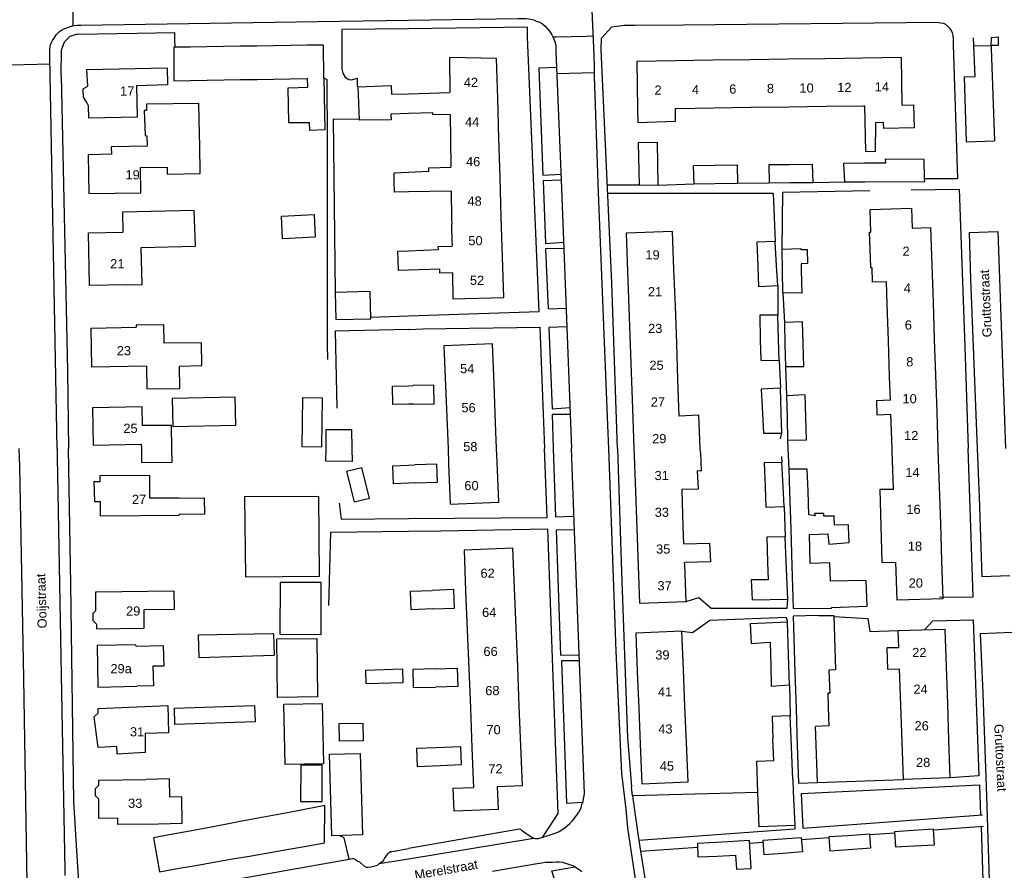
# Model space of a CAD drawing. Extents: x 158343 to 162498, y 431347 to 434500.
# Tile 50 of 220: x 158936 to 159097, y 433931 to 434070. Entities that reach past the tile are written whole.
import ezdxf

# ---------------------------------------------------------------- set-up
doc = ezdxf.new("R2010")
doc.units = 0
doc.header["$LTSCALE"] = 10
doc.header["$MEASUREMENT"] = 0
for name, color, linetype in [('44_plafonds', 8, 'CONTINUOUS'), ('47_binneninrichting', 8, 'CONTINUOUS'), ('HUISNUM', 7, 'CONTINUOUS'), ('STRNM', 7, 'CONTINUOUS')]:
    doc.layers.add(name, color=color, linetype=linetype)
doc.styles.add('Style-STANDARD', font='arial.ttf')

msp = doc.modelspace()

# ---------------------------------------------------------------- linework, layer by layer
at = {"layer": '44_plafonds', "flags": 128}
for points in [[(158964.33, 434065.7), (158961.61, 434065.66), (158961.64, 434060.17), (158964.36, 434060.22)], [(158967.05, 434065.74), (158964.33, 434065.7)], [(158969.77, 434065.78), (158967.05, 434065.74)], [(158972.49, 434065.82), (158969.77, 434065.78)], [(158975.21, 434065.86), (158972.49, 434065.82)], [(158977.93, 434065.9), (158975.21, 434065.86)], [(158980.65, 434065.94), (158977.93, 434065.9)], [(158983.37, 434065.98), (158980.65, 434065.94)], [(158986.16, 434060.77), (158986.13, 434066.02), (158983.37, 434065.98)], [(159014.61, 434057.27), (159014.41, 434063.84), (159006.73, 434063.99), (159006.8, 434058.28)], [(159043.7, 434063.44), (159037.37, 434063.35), (159037.49, 434055.57)], [(159049.83, 434063.53), (159043.7, 434063.44)], [(159055.96, 434063.62), (159049.83, 434063.53)], [(159062.1, 434063.7), (159055.96, 434063.62)], [(159068.23, 434063.79), (159062.1, 434063.7)], [(159074.36, 434063.88), (159068.23, 434063.79)], [(159080.8, 434056.19), (159080.68, 434063.97), (159074.36, 434063.88)], [(158955.52, 434059.37), (158955.64, 434054.23), (158947.71, 434054.04), (158947.67, 434056.05), (158947.38, 434056.64), (158946.87, 434057.49), (158946.8, 434058.83), (158947.55, 434059.27), (158947.39, 434062), (158960.52, 434062.31), (158960.59, 434059.49), (158955.52, 434059.37)], [(158964.36, 434060.22), (158967.08, 434060.26)], [(158967.08, 434060.26), (158969.8, 434060.31)], [(158969.8, 434060.31), (158972.52, 434060.36)], [(158972.52, 434060.36), (158975.24, 434060.4)], [(158975.24, 434060.4), (158977.96, 434060.45)], [(158977.96, 434060.45), (158980.68, 434060.5)], [(158986.16, 434060.59), (158986.31, 434052.12), (158983.87, 434052.02), (158983.82, 434053.3), (158980.46, 434053.27), (158980.32, 434059.02), (158983.54, 434059.11), (158983.48, 434060.54)], [(158980.68, 434060.5), (158983.4, 434060.54)], [(158983.4, 434060.54), (158983.48, 434060.54)], [(158986.16, 434060.59), (158986.16, 434060.77)], [(158991.91, 434056.57), (158991.81, 434059.21), (158997.2, 434059.39), (158997.24, 434057.96), (159000, 434058.05)], [(159000, 434058.05), (159006.8, 434058.28)], [(159014.81, 434050.8), (159014.61, 434057.27)], [(158965.83, 434051.38), (158965.73, 434056.46), (158957.17, 434056.37), (158957.19, 434055.33), (158956.79, 434055.32), (158956.93, 434051.2), (158957.24, 434051.17)], [(159000, 434054.8), (158997.12, 434054.69), (158997.16, 434053.77), (158992.02, 434053.74), (158991.91, 434056.57)], [(159037.49, 434055.57), (159037.54, 434053.37), (159043.72, 434053.54), (159043.67, 434055.66)], [(159043.67, 434055.66), (159043.82, 434055.66)], [(159043.82, 434055.66), (159049.95, 434055.74)], [(159049.95, 434055.74), (159056.08, 434055.83)], [(159056.08, 434055.83), (159062.21, 434055.92)], [(159062.21, 434055.92), (159068.34, 434056.01)], [(159068.34, 434056.01), (159074.47, 434056.1)], [(159074.47, 434056.1), (159074.65, 434056.1)], [(159080.8, 434056.19), (159082.64, 434056.24), (159082.72, 434052.47), (159077.76, 434052.38), (159077.71, 434053.33), (159076.41, 434053.29), (159076.36, 434048.53), (159074.83, 434048.6), (159074.65, 434056.1)], [(159006.85, 434054.66), (159004, 434054.6), (159003.99, 434054.95), (159000, 434054.8)], [(159006.85, 434054.66), (159006.91, 434050.56)], [(158957.24, 434051.17), (158957.26, 434049.45)], [(158965.87, 434049.61), (158965.83, 434051.38)], [(159006.91, 434050.56), (159006.97, 434046.04)], [(159015.01, 434044.33), (159014.81, 434050.8)], [(158957.26, 434049.45), (158951.41, 434049.34), (158951.44, 434048.15), (158947.6, 434048.08), (158947.71, 434041.7), (158956.24, 434041.86), (158956.16, 434045.97), (158960.52, 434046.05), (158960.54, 434044.91), (158965.95, 434045.01), (158965.87, 434049.61)], [(159040.88, 434043.07), (159040.76, 434050.09), (159037.61, 434050), (159037.73, 434043.13), (159040.88, 434043.07)], [(159074.65, 434043.63), (159084.47, 434043.7), (159084.44, 434044.12), (159084.38, 434047.27), (159077.98, 434047.36), (159078.05, 434046.7), (159074.6, 434046.67)], [(159000, 434045.22), (159003.34, 434045.39), (159003.32, 434045.92), (159006.97, 434046.04)], [(159050.08, 434046.32), (159046.61, 434046.28), (159046.7, 434043.28), (159050.12, 434043.34)], [(159050.12, 434043.34), (159053.89, 434043.4), (159053.86, 434046.37), (159050.08, 434046.32)], [(159062.34, 434046.43), (159058.94, 434046.4), (159059, 434043.46), (159062.38, 434043.5)], [(159062.38, 434043.5), (159066.23, 434043.55), (159066.11, 434046.46), (159062.34, 434046.43)], [(159074.6, 434046.67), (159071.2, 434046.64), (159071.36, 434043.61), (159074.65, 434043.63)], [(158997.7, 434043.8), (158997.67, 434045.1), (159000, 434045.22)], [(159015.2, 434037.86), (159015.01, 434044.33)], [(159000, 434041.98), (158997.74, 434041.94), (158997.7, 434043.8)], [(159007.02, 434042.12), (159000, 434041.98)], [(159007.02, 434042.12), (159007.08, 434037.61)], [(159075.64, 434035.39), (159075.55, 434039.12), (159082.29, 434039.35), (159082.4, 434036.04)], [(158953.9, 434026.76), (158956.45, 434026.82), (158956.3, 434032.9), (158965.16, 434033.12), (158964.98, 434038.92), (158953.23, 434038.68), (158953.3, 434035.38)], [(158979.43, 434034.31), (158979.26, 434038.02), (158984.59, 434038.27), (158984.77, 434034.56), (158979.43, 434034.31)], [(159007.08, 434037.61), (159007.1, 434036.76)], [(159015.4, 434031.38), (159015.2, 434037.86)], [(159007.14, 434033.62), (159007.1, 434036.76)], [(159082.4, 434036.04), (159085.41, 434036.14), (159085.62, 434029.97)], [(158953.9, 434026.76), (158947.82, 434026.66), (158947.67, 434035.29), (158953.3, 434035.38)], [(159043.45, 434029.29), (159043.23, 434035.51), (159035.6, 434035.23), (159035.83, 434029.01)], [(159075.63, 434029.69), (159075.45, 434035.39), (159075.64, 434035.39)], [(159000, 434032.35), (159004.94, 434032.55), (159004.9, 434033.04), (159007.15, 434033.09)], [(159007.14, 434033.62), (159007.15, 434033.09)], [(159060.23, 434029.9), (159060.01, 434033.89), (159057.01, 434033.77), (159057.16, 434029.79)], [(158998.33, 434030.86), (158998.27, 434032.28), (159000, 434032.35)], [(159007.2, 434028.73), (159007.26, 434024.46), (159015.61, 434024.71), (159015.4, 434031.38)], [(159061.19, 434029.12), (159061.13, 434032.63), (159064.19, 434032.72), (159064.19, 434032.54)], [(159064.19, 434032.54), (159065.23, 434032.58), (159065.29, 434030.28), (159064.25, 434030.23)], [(159000, 434029.18), (158998.39, 434029.13), (158998.33, 434030.86)], [(159057.16, 434029.79), (159057.29, 434026.48), (159060.41, 434026.66), (159060.23, 434029.9)], [(159064.25, 434030.23), (159064.27, 434029.22)], [(159078.2, 434027.27), (159075.92, 434027.22), (159075.89, 434029.58), (159075.63, 434029.58), (159075.63, 434029.69)], [(159085.62, 434029.97), (159085.82, 434023.87)], [(159007.2, 434028.73), (159005.16, 434028.69), (159005.15, 434029.35), (159000, 434029.18)], [(159035.83, 434029.01), (159036.05, 434022.99)], [(159043.67, 434023.27), (159043.45, 434029.29)], [(159064.27, 434029.22), (159064.36, 434025.4), (159061.25, 434025.46), (159061.19, 434029.12)], [(159078.33, 434023.62), (159078.2, 434027.27)], [(158993.86, 434021.2), (158993.77, 434025.7), (158988.05, 434025.52), (158988.11, 434021.11), (158993.86, 434021.2)], [(159043.89, 434017.25), (159043.67, 434023.27)], [(159078.53, 434017.59), (159078.33, 434023.62)], [(159085.82, 434023.87), (159086.02, 434017.84)], [(159036.05, 434022.99), (159036.26, 434016.98)], [(159060.56, 434017.85), (159060.44, 434021.83), (159057.47, 434021.8), (159057.56, 434017.75)], [(158957.19, 434013.46), (158957.23, 434009.74), (158962.64, 434009.8), (158962.55, 434013.47), (158966.24, 434013.59), (158966.16, 434017.31), (158960.08, 434017.23), (158959.98, 434020.24), (158955.49, 434020.19), (158955.48, 434019.84)], [(159064.59, 434017.12), (159064.48, 434020.72), (159061.51, 434020.63), (159061.59, 434017.02)], [(158957.19, 434013.46), (158948.23, 434013.3), (158948.11, 434019.7), (158955.48, 434019.84)], [(159014.02, 434010.53), (159013.76, 434017.11), (159005.82, 434016.79), (159006.08, 434010.22)], [(159036.26, 434016.98), (159036.48, 434010.96)], [(159044.1, 434011.23), (159043.89, 434017.25)], [(159057.56, 434017.75), (159057.64, 434014.42), (159060.67, 434014.39), (159060.56, 434017.85)], [(159061.59, 434017.02), (159061.67, 434013.43), (159064.7, 434013.4), (159064.59, 434017.12)], [(159078.72, 434011.73), (159078.53, 434017.59)], [(159086.02, 434017.84), (159086.22, 434011.98)], [(159086.22, 434011.98), (159086.42, 434005.98)], [(159000, 434007.23), (158997.45, 434007.18), (158997.39, 434010.21), (159000, 434010.27)], [(159000, 434010.27), (159000.76, 434010.28)], [(159000.83, 434007.25), (159004.2, 434007.32), (159004.14, 434010.35), (159000.76, 434010.28)], [(159006.08, 434010.22), (159006.34, 434003.84)], [(159014.27, 434004.16), (159014.02, 434010.53)], [(159036.48, 434010.96), (159036.7, 434004.94)], [(159044.32, 434005.3), (159044.1, 434011.23)], [(159078.85, 434007.88), (159078.72, 434011.73)], [(159060.98, 434005.82), (159060.86, 434009.89), (159057.73, 434009.68), (159057.92, 434005.71)], [(159065.02, 434005.13), (159064.91, 434008.78), (159061.88, 434008.6), (159061.95, 434005.03)], [(158961.36, 434008.19), (158961.46, 434003.58), (158971.77, 434003.79), (158971.67, 434008.4), (158961.36, 434008.19)], [(158985.77, 434000.21), (158982.64, 434000.25), (158982.75, 434008.32), (158985.89, 434008.28), (158985.77, 434000.21)], [(159000.83, 434007.25), (159000, 434007.23)], [(159078.85, 434007.88), (159076.6, 434007.8), (159076.65, 434005.52), (159078.93, 434005.62)], [(158956.5, 434003.77), (158956.43, 434006.8), (158948.33, 434006.63), (158948.45, 434000.53), (158956.31, 434000.69)], [(159047.74, 434000), (159047.53, 434005.43), (159044.32, 434005.3)], [(159057.92, 434005.71), (159058.07, 434002.48), (159061.07, 434002.48), (159060.98, 434005.82)], [(159079.12, 434000), (159078.93, 434005.62)], [(159086.42, 434005.98), (159086.62, 434000)], [(158961.31, 434000), (158961.23, 434003.74), (158956.5, 434003.77)], [(159006.34, 434003.84), (159006.49, 434000)], [(159014.44, 434000), (159014.27, 434004.16)], [(159036.7, 434004.94), (159036.88, 434000)], [(159061.95, 434005.03), (159062.02, 434001.37), (159065.14, 434001.43), (159065.02, 434005.13)], [(158986.54, 434000), (158986.58, 434003.08)], [(158986.58, 434003.08), (158990.72, 434003.11), (158990.77, 434000)], [(158956.31, 434000.69), (158956.32, 434000)], [(158956.32, 434000), (158956.33, 433997.68), (158961.36, 433997.76), (158961.31, 434000)], [(158990.77, 434000), (158990.8, 433997.86), (158986.51, 433997.92), (158986.54, 434000)], [(159006.49, 434000), (159006.59, 433997.46)], [(159014.53, 433997.78), (159014.44, 434000)], [(159036.88, 434000), (159036.92, 433998.92)], [(159047.77, 433999.32), (159047.88, 433996.29), (159047.26, 433996.31), (159047.4, 433993.32), (159044.75, 433993.28)], [(159047.77, 433999.32), (159047.74, 434000)], [(159079.13, 433999.48), (159079.12, 434000)], [(159079.33, 433993.45), (159079.13, 433999.48)], [(159086.62, 434000), (159086.63, 433999.73)], [(159086.63, 433999.73), (159086.83, 433993.7)], [(159001.16, 433994.36), (159004.74, 433994.48), (159004.64, 433997.41), (159001.06, 433997.29)], [(159006.59, 433997.46), (159006.86, 433990.88), (159014.79, 433991.2), (159014.53, 433997.78)], [(159036.92, 433998.92), (159037.13, 433992.91)], [(159061.29, 433993.78), (159061.07, 433997.68), (159058.22, 433997.62), (159058.36, 433993.67)], [(158992.41, 433996.85), (158989.88, 433996.23), (158991.11, 433991.26), (158993.63, 433991.88), (158992.41, 433996.85)], [(159000, 433994.32), (158997.57, 433994.23), (158997.48, 433997.17), (159000, 433997.25)], [(159000, 433997.25), (159001.06, 433997.29)], [(159065.38, 433992.98), (159065.26, 433996.63), (159062.23, 433996.63), (159062.35, 433992.88)], [(158962.42, 433991.86), (158957.71, 433991.84), (158957.69, 433995.55), (158949.51, 433995.51), (158949.52, 433994.53), (158948.57, 433994.53), (158948.65, 433991.33), (158949.56, 433991.34), (158949.58, 433988.99), (158962.5, 433989.06), (158962.49, 433989.17)], [(159001.16, 433994.36), (159000, 433994.32)], [(159037.13, 433992.91), (159037.35, 433986.89)], [(159044.76, 433993.18), (159044.75, 433993.28)], [(159044.97, 433987.16), (159044.76, 433993.18)], [(159058.36, 433993.67), (159058.48, 433990.39), (159061.48, 433990.51), (159061.29, 433993.78)], [(159062.35, 433992.88), (159062.54, 433986.84)], [(159069.63, 433988.92), (159067.97, 433988.92), (159067.97, 433989.37), (159066.44, 433989.34), (159066.52, 433988.98), (159065.51, 433989.13), (159065.38, 433992.98)], [(159079.34, 433993.27), (159077.1, 433993.29), (159077.28, 433987.34)], [(159079.34, 433993.27), (159079.33, 433993.45)], [(159086.83, 433993.7), (159087.03, 433987.66)], [(158962.42, 433991.85), (158966.57, 433991.93), (158966.64, 433989.22), (158962.49, 433989.17)], [(158985.38, 433992.16), (158973.2, 433992.1), (158973.35, 433978.96), (158985.44, 433979.11), (158985.38, 433992.16)], [(159072, 433987.51), (159069.7, 433987.46), (159069.63, 433988.92)], [(159037.35, 433986.89), (159037.57, 433980.73)], [(159045.08, 433984.39), (159044.97, 433987.16)], [(159062.54, 433986.84), (159062.73, 433980.8)], [(159065.75, 433981.15), (159065.6, 433985.89), (159068.6, 433986.01), (159068.77, 433984.33), (159072.11, 433984.6), (159072.01, 433987.16)], [(159072.01, 433987.16), (159072, 433987.51)], [(159077.28, 433987.34), (159077.47, 433981.33), (159079.74, 433981.37)], [(159087.03, 433987.66), (159087.23, 433981.62)], [(159045.08, 433984.39), (159049.27, 433984.51), (159049.41, 433981.45), (159045.19, 433981.32)], [(159061.8, 433981.49), (159061.61, 433985.53), (159058.61, 433985.5), (159058.77, 433981.39)], [(159017.36, 433977.05), (159017.1, 433983.65), (159009.1, 433983.33), (159009.36, 433976.72)], [(159045.2, 433980.97), (159045.19, 433981.32)], [(159058.77, 433981.39), (159058.88, 433978.48), (159056.08, 433978.48), (159056.23, 433975.21), (159062.08, 433975.33), (159061.8, 433981.49)], [(159069.05, 433978.27), (159068.92, 433981.27), (159065.75, 433981.15)], [(159087.23, 433981.62), (159087.44, 433975.39), (159079.95, 433975.14), (159079.74, 433981.37)], [(159037.57, 433980.73), (159037.79, 433974.65), (159045.42, 433974.93), (159045.2, 433980.97)], [(159062.73, 433980.8), (159062.95, 433973.8), (159069.23, 433973.86), (159069.23, 433973.99)], [(158978.99, 433969.59), (158985.73, 433969.57), (158985.76, 433978.05), (158979.02, 433978.07), (158978.99, 433969.59)], [(159069.23, 433973.99), (159075.05, 433974.21), (159074.86, 433978.39), (159069.05, 433978.27)], [(158961.72, 433973.7), (158961.69, 433976.63), (158948.81, 433976.5), (158948.84, 433973.4), (158948.4, 433972.98), (158948.41, 433971.84), (158948.96, 433971.26), (158948.97, 433970.5), (158956.8, 433970.57), (158956.77, 433973.66), (158961.72, 433973.7)], [(159004.01, 433973.73), (159000.48, 433973.59), (159000.36, 433976.62), (159003.88, 433976.76)], [(159004.01, 433973.73), (159007.53, 433973.88), (159007.41, 433976.9), (159003.88, 433976.76)], [(159009.36, 433976.72), (159009.62, 433970.32)], [(159017.62, 433970.65), (159017.36, 433977.05)], [(159067.07, 433972.63), (159062.92, 433972.57), (159063.23, 433963.39)], [(159067.07, 433972.63), (159069.59, 433972.64), (159069.89, 433963.74), (159068.79, 433963.72), (159068.8, 433963.58)], [(159009.62, 433970.32), (159009.88, 433963.92)], [(159017.88, 433964.24), (159017.62, 433970.65)], [(159045, 433963.81), (159044.75, 433970.08), (159037.2, 433969.77), (159037.45, 433963.51)], [(159062.23, 433964.51), (159062, 433971.55), (159055.91, 433971.28), (159056.08, 433968.1), (159059.2, 433968.28), (159059.27, 433964.39)], [(159080.23, 433967.38), (159080.14, 433970.18), (159087.74, 433970.44), (159087.96, 433964.25)], [(158977.85, 433969.63), (158965.64, 433969.44)], [(158965.64, 433969.44), (158965.73, 433965.76), (158978.02, 433966.15)], [(158977.94, 433969.63), (158977.85, 433969.63)], [(158977.94, 433969.63), (158978.02, 433966.15)], [(158978.5, 433968.83), (158985.05, 433968.9), (158985.16, 433959.34), (158978.6, 433959.26), (158978.5, 433968.83)], [(158955.45, 433967.64), (158955.44, 433967.87), (158949.08, 433967.75), (158949.2, 433960.95), (158955.57, 433961.07)], [(158955.45, 433967.64), (158959.9, 433967.73), (158959.98, 433964.38), (158958.2, 433964.38), (158958.29, 433961.12), (158955.57, 433961.07)], [(159080.23, 433967.38), (159078.25, 433967.35), (159078.37, 433963.88), (159080.36, 433963.92)], [(158993.11, 433961.45), (158993.05, 433963.73), (158999.03, 433963.9), (158999.09, 433961.61), (158993.11, 433961.45)], [(159004.36, 433963.92), (159000.73, 433963.83), (159000.8, 433960.85), (159004.44, 433960.94)], [(159004.36, 433963.92), (159008, 433964.01), (159008.08, 433961.03), (159004.44, 433960.94)], [(159009.88, 433963.92), (159010.14, 433957.52)], [(159018.14, 433957.84), (159017.88, 433964.24)], [(159037.45, 433963.51), (159037.7, 433957.45)], [(159045.25, 433957.75), (159045, 433963.81)], [(159059.27, 433964.39), (159059.33, 433961.11), (159062.33, 433961.32), (159062.23, 433964.51)], [(159068.8, 433963.58), (159068.92, 433959.95), (159068.62, 433959.93), (159068.69, 433957.58)], [(159080.56, 433957.99), (159080.36, 433963.92)], [(159087.96, 433964.25), (159088.17, 433958.25)], [(159063.23, 433963.39), (159063.42, 433957.39)], [(158956.92, 433953.32), (158956.94, 433950.22), (158952.36, 433949.98), (158952.3, 433951.2), (158949.24, 433951.04), (158948.62, 433956.09), (158949.28, 433956.65), (158949.27, 433957.41), (158956.9, 433957.78)], [(158956.9, 433957.78), (158960.67, 433957.92), (158960.77, 433953.45), (158956.92, 433953.32)], [(158961.81, 433954.79), (158961.72, 433957.47), (158974.85, 433957.92), (158974.94, 433955.23), (158961.81, 433954.79)], [(158979.65, 433958.17), (158985.92, 433958.28), (158986.1, 433948.39), (158979.83, 433948.28), (158979.65, 433958.17)], [(159010.14, 433957.52), (159010.4, 433950.98)], [(159018.4, 433951.33), (159018.14, 433957.84)], [(159037.7, 433957.45), (159037.93, 433951.59)], [(159045.48, 433951.88), (159045.25, 433957.75)], [(159063.42, 433957.39), (159063.62, 433951.4)], [(159068.69, 433957.58), (159068.77, 433954.58), (159066.62, 433954.51)], [(159080.77, 433952), (159080.56, 433957.99)], [(159088.17, 433958.25), (159088.37, 433952.26)], [(159062.61, 433952.52), (159062.45, 433956.22), (159059.51, 433956.1), (159059.6, 433952.47)], [(158988.73, 433952.08), (158988.68, 433954.96), (158992.54, 433955.01), (158992.59, 433952.13), (158988.73, 433952.08)], [(159066.73, 433951.51), (159066.62, 433954.51)], [(159057.18, 433943.7), (159057, 433948.79), (159059.79, 433948.94), (159059.6, 433952.41)], [(159059.6, 433952.41), (159059.6, 433952.47)], [(159062.89, 433945.81), (159062.61, 433952.52)], [(159088.37, 433952.26), (159088.59, 433946.07), (159080.98, 433945.8), (159080.77, 433952)], [(159004.57, 433951.01), (159001.34, 433950.87), (159001.46, 433947.95), (159005.19, 433948.11)], [(159005.19, 433948.11), (159008.69, 433948.26), (159008.56, 433951.18), (159004.57, 433951.01)], [(159010.4, 433950.98), (159010.66, 433944.51)], [(159014.51, 433944.67), (159018.66, 433944.84), (159018.4, 433951.33)], [(159037.93, 433951.59), (159038.2, 433945.12), (159045.75, 433945.43), (159045.48, 433951.88)], [(159063.62, 433951.4), (159063.83, 433945.24), (159066.95, 433945.3), (159066.73, 433951.51)], [(158992.11, 433950.09), (158992.49, 433936.77), (158987.48, 433936.62), (158987.1, 433949.95), (158992.11, 433950.09)], [(158982.38, 433942.21), (158985.89, 433942.19), (158985.92, 433948.16), (158982.41, 433948.17), (158982.38, 433942.21)], [(158957.19, 433938.53), (158952.48, 433938.47), (158952.49, 433939.47), (158949.34, 433939.44), (158949.36, 433942.6), (158948.82, 433943.15), (158948.84, 433944.33), (158949.38, 433944.86), (158949.38, 433945.71), (158957.1, 433945.81)], [(158957.19, 433938.53), (158963.02, 433938.67), (158962.97, 433942.96), (158960.99, 433942.94), (158960.93, 433945.91), (158957.1, 433945.81)], [(159062.89, 433945.81), (159062.97, 433943.86)], [(159014.51, 433944.67), (159014.67, 433940.92), (159007.49, 433940.63), (159007.32, 433944.38), (159010.66, 433944.51)], [(159062.97, 433943.86), (159063.19, 433938.31), (159057.38, 433938.07), (159057.18, 433943.7)], [(158983.02, 433934.86), (158986.27, 433935.43), (158986.36, 433941.55), (158981.92, 433940.71)], [(158979.04, 433940.16), (158973.03, 433939.03)], [(158981.92, 433940.71), (158979.04, 433940.16)], [(158967.18, 433937.92), (158964.24, 433937.36)], [(158970.3, 433938.51), (158967.18, 433937.92)], [(158973.03, 433939.03), (158970.3, 433938.51)], [(158961.46, 433936.84), (158958.29, 433936.24), (158959.27, 433930.72), (158962.53, 433931.29)], [(158964.24, 433937.36), (158961.46, 433936.84)], [(159061.14, 433936.11), (159064.28, 433936.34), (159064.46, 433933.96), (159061.27, 433933.72)], [(159071.88, 433936.62), (159068.78, 433936.41), (159068.94, 433934.14), (159072.01, 433934.36)], [(159072.01, 433934.36), (159075.63, 433934.62), (159075.47, 433936.88), (159071.88, 433936.62)], [(159082.6, 433937.47), (159079.54, 433937.27), (159079.71, 433934.78), (159082.74, 433934.94)], [(159086.06, 433935.14), (159085.92, 433937.67), (159082.6, 433937.47)], [(158980.13, 433934.36), (158983.02, 433934.86)], [(159050.41, 433935.51), (159047.27, 433935.33), (159047.37, 433933.13), (159050.53, 433933.29)], [(159050.53, 433933.29), (159053.52, 433933.45), (159053.66, 433931.16), (159056.06, 433931.25), (159055.78, 433935.82), (159050.41, 433935.51)], [(159061.27, 433933.72), (159058.19, 433933.48), (159058.01, 433935.87), (159061.14, 433936.11)], [(159082.74, 433934.94), (159082.8, 433934.95)], [(159082.8, 433934.95), (159086.06, 433935.14)], [(158971.25, 433932.81), (158974, 433933.29)], [(158974, 433933.29), (158980.13, 433934.36)], [(158962.53, 433931.29), (158965.23, 433931.76)], [(158965.23, 433931.76), (158968.17, 433932.27)], [(158968.17, 433932.27), (158971.25, 433932.81)]]:
    msp.add_lwpolyline(points, dxfattribs=at)
at = {"layer": '47_binneninrichting', "flags": 128}
for points in [[(159029.57, 434081.44), (159030.27, 434065.64)], [(158945.18, 434069.22), (158945.17, 434075.53)], [(158942.54, 434000), (158941.33, 434064.1), (158941.36, 434064.94), (158941.33, 434065.36), (158941.39, 434065.72), (158941.48, 434066.08), (158941.58, 434066.35), (158941.79, 434066.74), (158942.05, 434067.16), (158942.36, 434067.67), (158942.64, 434067.97), (158942.95, 434068.24), (158943.41, 434068.56), (158943.8, 434068.72), (158944.24, 434068.92), (158944.73, 434069.08), (158945.26, 434069.23), (158945.8, 434069.29), (158946.47, 434069.29), (158985.14, 434069.86), (159000, 434070.08)], [(159000, 434070.08), (159017.89, 434070.34), (159018.64, 434070.37), (159019.22, 434070.37), (159019.64, 434070.31), (159020.05, 434070.25), (159020.51, 434070.13), (159020.92, 434069.95), (159021.47, 434069.77), (159021.92, 434069.5), (159022.36, 434069.11), (159022.76, 434068.66), (159023.08, 434068.27), (159023.42, 434067.82), (159023.69, 434067.28), (159023.89, 434066.71), (159024.01, 434066.38), (159024.11, 434065.99), (159024.11, 434065.6), (159024.11, 434065), (159025.01, 434043.91), (159026.66, 434000)], [(159000, 434068.68), (158989.1, 434068.54), (158989.13, 434062.75), (158989.13, 434062.09), (158989.27, 434061.4), (158989.67, 434060.77), (158990.26, 434060.38), (158990.77, 434060.32), (158991.64, 434060.62), (158991.64, 434059.24)], [(159000, 434021.71), (159021.38, 434022.43), (159019.46, 434067.32), (159019.48, 434068), (159019.48, 434068.93), (159000, 434068.68)], [(159033.3, 434069.03), (159031.58, 434067.15)], [(159033.3, 434069.03), (159035.3, 434069.26)], [(159035.3, 434069.26), (159036.32, 434069.29), (159037.07, 434069.26), (159045.01, 434069.32), (159086.6, 434069.74), (159087.05, 434069.68), (159087.52, 434069.59), (159087.86, 434069.44), (159088.25, 434069.08), (159088.45, 434068.86), (159088.64, 434068.63), (159088.85, 434068.27), (159088.94, 434068.03), (159089.08, 434067.58), (159089.11, 434067.07), (159089.14, 434066.68), (159089.14, 434066.08), (159089.83, 434044.12), (159084.44, 434044.12)], [(158945.84, 434067.81), (158944.61, 434067.42), (158943.68, 434066.52), (158943.25, 434065.3)], [(158945.84, 434067.81), (158955.61, 434067.97), (158961.75, 434068.05), (158961.77, 434067.01), (158961.8, 434065.66)], [(159023.66, 434067.34), (159024.11, 434067.35), (159029.1, 434067.48), (159030.19, 434067.51)], [(159031.55, 434065.24), (159031.58, 434067.15)], [(159090.91, 434060.82), (159092.69, 434060.88), (159092.46, 434067.18)], [(159095.36, 434067.28), (159095.33, 434066.8), (159095.3, 434066.17), (159095.33, 434065.45), (159095.88, 434050.34)], [(159095.36, 434067.28), (159096.48, 434067.34), (159096.48, 434065.97), (159095.31, 434065.95)], [(158943.23, 434061.06), (158943.25, 434065.3)], [(159030.27, 434065.64), (159030.32, 434064.28), (159030.38, 434062.54), (159030.41, 434060.95), (159031.07, 434041.87), (159032.57, 434003.83), (159032.71, 434000)], [(159034.19, 434000), (159033.26, 434027.08), (159031.55, 434065.24)], [(159092.51, 434065.88), (159095.31, 434065.95)], [(158941.35, 434062.88), (158935.1, 434062.73)], [(159024.23, 434062.35), (159021.32, 434062.23)], [(159021.32, 434062.23), (159022.01, 434044.72), (159024.98, 434044.87)], [(158943.23, 434061.06), (158944.22, 434012.68)], [(158986.19, 434060.68), (158986.64, 434060.38), (158986.7, 434050.24), (158986.73, 434017.03), (158986.78, 434014.58)], [(159024.27, 434061.35), (159030.39, 434061.52)], [(159090.9, 434060.82), (159091.24, 434050.17)], [(158991.89, 434053.81), (158987.69, 434053.87), (158988.05, 434025.52)], [(159091.24, 434050.17), (159095.88, 434050.34)], [(159024.95, 434043.88), (159022.04, 434043.79), (159022.42, 434033.56), (159025.39, 434033.74)], [(159032.54, 434043.13), (159037.73, 434043.13)], [(159040.88, 434043.07), (159046.7, 434043.28)], [(159053.89, 434043.4), (159059, 434043.46)], [(159066.23, 434043.55), (159071.36, 434043.61)], [(159082.22, 434042.31), (159090.08, 434042.44), (159091.01, 434016.7), (159091.57, 434000)], [(159032.6, 434041.78), (159059.69, 434041.78), (159060.01, 434033.89)], [(159061.13, 434032.63), (159061.27, 434041.96), (159075.48, 434042.2)], [(159091.72, 434035.35), (159096.42, 434035.52)], [(159091.72, 434035.35), (159091.97, 434027.71), (159093.06, 434000)], [(159096.42, 434035.52), (159097.66, 434000)], [(159025.42, 434032.72), (159022.45, 434032.69), (159022.88, 434022.85), (159025.79, 434022.97)], [(159060.41, 434026.66), (159060.44, 434021.83)], [(159061.25, 434025.46), (159061.51, 434020.63)], [(158993.86, 434021.5), (159000, 434021.71)], [(159025.91, 434019.88), (159022.97, 434019.79), (159023.51, 434006.5), (159026.42, 434006.71)], [(159000, 434019.49), (158988.01, 434019.19), (158988.29, 434006.59)], [(159000, 434019.49), (159002.36, 434019.55), (159021.52, 434019.85), (159022.29, 434000)], [(159060.67, 434014.39), (159060.86, 434009.89)], [(158944.22, 434012.68), (158944.43, 434000)], [(159061.67, 434013.43), (159061.88, 434008.6)], [(159026.45, 434005.57), (159023.51, 434005.54), (159023.7, 434000)], [(159060.89, 434001.55), (159061.07, 434002.48)], [(159062.02, 434001.37), (159062.08, 434000)], [(158931.83, 433918.81), (158934.32, 433919.59), (158935.42, 433919.98), (158935.88, 433920.28), (158936.26, 433920.64), (158936.83, 433921.21), (158937.11, 433921.78), (158937.44, 433922.41), (158937.58, 433922.89), (158937.67, 433923.58), (158937.7, 433924.24), (158937.7, 433925.56), (158937.08, 433962.37), (158936.42, 433997.02), (158936.36, 434000)], [(158942.54, 434000), (158942.57, 433998.55), (158943.29, 433957.06), (158943.8, 433931.02), (158943.8, 433930.12)], [(158946.08, 433928.89), (158945.3, 433942.15), (158944.79, 433977.73), (158944.43, 434000)], [(159000, 433988.53), (159022.73, 433988.71), (159022.29, 434000)], [(159020.51, 433936.21), (159020.72, 433936.18), (159021.05, 433936.15), (159021.29, 433936.18), (159022.73, 433936.6), (159023.99, 433937.01), (159024.64, 433937.29), (159025.13, 433937.59), (159025.64, 433937.95), (159025.97, 433938.25), (159026.42, 433938.64), (159026.77, 433938.97), (159027.08, 433939.3), (159027.29, 433939.66), (159027.55, 433939.99), (159027.89, 433940.48), (159028.19, 433941.08), (159028.34, 433941.41), (159028.39, 433941.7), (159028.58, 433942.15), (159028.64, 433942.74), (159028.76, 433943.14), (159028.79, 433943.53), (159027.17, 433986.46), (159026.66, 434000)], [(159023.7, 434000), (159024.08, 433988.83), (159027.08, 433988.92)], [(159032.71, 434000), (159033.92, 433966.84), (159034.88, 433946.8)], [(159034.19, 434000), (159034.88, 433979.74), (159035.86, 433952.68), (159036.52, 433944.61)], [(159062.08, 434000), (159062.23, 433996.6)], [(159086.86, 433975.63), (159092.39, 433975.72), (159091.57, 434000)], [(159093.06, 434000), (159093.38, 433992.01), (159093.8, 433979.06)], [(159061.01, 433998.7), (159061.07, 433997.68)], [(158988.7, 433991.02), (158989.01, 433988.44), (159000, 433988.53)], [(159061.48, 433990.51), (159061.61, 433985.53)], [(158987, 433974.28), (158987.3, 433986.28), (159000, 433986.45)], [(159000, 433986.45), (159005.36, 433986.52), (159022.76, 433986.85), (159024.05, 433950.49), (159024.44, 433940.26), (159021.89, 433936.33)], [(159026.95, 433986.7), (159024.2, 433986.61), (159024.89, 433966.18), (159027.93, 433966.21)], [(159093.8, 433979.06), (159098.38, 433979.21)], [(159045.42, 433974.93), (159047.51, 433975.6), (159049.55, 433973.83)], [(159061.97, 433973.86), (159062.08, 433975.33)], [(159049.55, 433973.83), (159061.97, 433973.86)], [(159044.75, 433970.08), (159046.48, 433969.9), (159049.3, 433971.91), (159061.82, 433972.39), (159062, 433971.55)], [(159069.6, 433972.49), (159075.14, 433972.18), (159075.47, 433970.05), (159080.14, 433970.18)], [(159084.5, 433970.35), (159085.79, 433971.79), (159092.39, 433971.94), (159093.32, 433946.41), (159088.59, 433946.07)], [(159095.73, 433909.36), (159095.3, 433922.39), (159094.65, 433943.06), (159094.04, 433959.93), (159093.61, 433969.71), (159098.69, 433969.91)], [(159027.97, 433965.25), (159025.04, 433965.22), (159025.88, 433941.94), (159028.48, 433942.09)], [(159062.33, 433961.32), (159062.45, 433956.22)], [(159034.89, 433946.79), (159035.58, 433940.94), (159035.82, 433937.91), (159036.21, 433935.33), (159037.08, 433929.48), (159042.36, 433899.99), (159042.93, 433896.81), (159043.05, 433896.39), (159043.11, 433895.91), (159043.32, 433895.52), (159043.53, 433895.1), (159043.74, 433894.74), (159043.98, 433894.38), (159044.28, 433894.11), (159044.55, 433893.81), (159044.79, 433893.66), (159045.06, 433893.42), (159045.45, 433893.24), (159045.84, 433893.04), (159046.23, 433892.94), (159046.77, 433892.81), (159047.27, 433892.76), (159047.8, 433892.79), (159048.28, 433892.76)], [(159066.95, 433945.3), (159080.98, 433945.8)], [(159036.66, 433943.13), (159036.52, 433944.61)], [(159064.28, 433943.52), (159093.45, 433944.93), (159093.61, 433939.99)], [(159057.18, 433943.7), (159036.66, 433943.13), (159037.53, 433936.92), (159037.98, 433934.09)], [(159064.28, 433943.52), (159064.51, 433937.86)], [(159064.52, 433937.86), (159093.92, 433940.04)], [(159037.68, 433935.87), (159063.17, 433937.76)], [(159063.19, 433938.31), (159063.21, 433937.7)], [(159085.93, 433937.56), (159094.1, 433938.15)], [(159093.67, 433938.13), (159094.61, 433907.86)], [(158949.47, 433925.47), (158949.67, 433925.56), (158990.33, 433932.79), (158989.48, 433936.27), (158988.69, 433936.66)], [(159000, 433932.83), (159020.51, 433936.21), (159020.11, 433936.36), (159018.67, 433937.38), (159018.5, 433937.5), (159018.32, 433937.62), (159018.14, 433937.68), (159017.83, 433937.62), (159000, 433934.51)], [(159064.31, 433935.99), (159068.79, 433936.32)], [(159075.47, 433936.8), (159079.55, 433937.09)], [(159037.98, 433934.09), (159047.29, 433934.76)], [(159055.8, 433935.38), (159058.03, 433935.54)], [(158990.33, 433932.79), (158990.6, 433932.82), (158990.83, 433932.88), (158990.98, 433932.88), (158991.2, 433932.82), (158991.35, 433932.7), (158991.61, 433932.52), (158991.98, 433932.34), (158992.7, 433931.71), (158993.11, 433931.44), (158993.42, 433931.44), (158993.86, 433931.5), (158994.95, 433931.8), (158995.22, 433932.04), (158995.51, 433932.25), (158995.7, 433932.37), (158995.94, 433932.58), (158996.11, 433932.91), (158996.66, 433933.63), (158996.86, 433933.87), (158997.08, 433934.02), (158997.29, 433934.05), (158997.7, 433934.11), (159000, 433934.51)], [(159037.98, 433934.09), (159040.47, 433918.5), (159042.99, 433905.04), (159043.38, 433903.87)], [(158995.22, 433932.04), (159000, 433932.83)], [(159013.77, 433930.83), (159021.06, 433932.06), (159021.81, 433932.18), (159022.41, 433932.27), (159022.89, 433932.27), (159023.55, 433932.3), (159024.18, 433932.33), (159024.66, 433932.33), (159025.14, 433932.27), (159025.68, 433932.12), (159026.01, 433932.03), (159026.37, 433931.91), (159026.73, 433931.79), (159027.12, 433931.61), (159027.51, 433931.37), (159027.96, 433931.07), (159028.35, 433930.77)], [(159032.7, 433918.89), (159027.81, 433917.27), (159023.46, 433930.89), (159027.27, 433931.52)]]:
    msp.add_lwpolyline(points, dxfattribs=at)

# ---------------------------------------------------------------- texts
at = {"layer": 'HUISNUM', "style": 'Style-STANDARD'}
for s, p in [('42', (159009.07, 434059.16)), ('17', (158952.85, 434057.75)), ('12', (159070.16, 434058.34)), ('14', (159076.29, 434058.42)), ('46', (159009.43, 434046.2)), ('19', (158953.73, 434044.03)), ('50', (159009.81, 434033.25)), ('2', (159080.83, 434031.53)), ('19', (159038.78, 434030.93)), ('21', (158951.22, 434029.48)), ('52', (159010.07, 434026.77)), ('23', (158952.3, 434015.24)), ('54', (159008.46, 434012.3)), ('8', (159081.44, 434013.43)), ('56', (159008.68, 434005.92)), ('25', (158953.38, 434002.54)), ('12', (159081.09, 434001.36)), ('60', (159009.16, 433993.17)), ('27', (158954.78, 433990.91)), ('16', (159081.46, 433989.29)), ('35', (159040.52, 433982.78)), ('37', (159040.74, 433976.77)), ('20', (159081.84, 433977.22)), ('29', (158953.82, 433972.64)), ('66', (159012.28, 433966.02)), ('22', (159082.42, 433965.85)), ('29a', (158951.27, 433963.21)), ('68', (159012.58, 433959.62)), ('41', (159040.82, 433959.4)), ('24', (159082.63, 433959.85)), ('31', (158954.46, 433952.87)), ('70', (159012.77, 433953.22)), ('72', (159013.09, 433946.82)), ('33', (158954.15, 433941.18))]:
    msp.add_text(s, height=1.5, dxfattribs=at).set_placement(p)
for s, p in [('2', (159040.26, 434057.9)), ('4', (159046.39, 434057.98)), ('6', (159052.49, 434058.07)), ('8', (159058.65, 434058.16)), ('10', (159063.97, 434058.25)), ('44', (159009.27, 434052.68)), ('48', (159009.67, 434039.73)), ('21', (159039.18, 434024.91)), ('4', (159081.03, 434025.5)), ('23', (159039.21, 434018.89)), ('6', (159081.2, 434019.46)), ('25', (159039.43, 434012.87)), ('10', (159080.83, 434007.39)), ('27', (159039.65, 434006.85)), ('29', (159039.87, 434000.84)), ('58', (159008.97, 433999.55)), ('31', (159040.27, 433994.82)), ('14', (159081.29, 433995.32)), ('33', (159040.3, 433988.8)), ('18', (159081.7, 433983.25)), ('62', (159011.8, 433978.83)), ('64', (159012.06, 433972.42)), ('39', (159040.39, 433965.46)), ('43', (159040.88, 433953.34)), ('26', (159082.8, 433953.86)), ('28', (159083.04, 433947.86)), ('45', (159041.12, 433947.27))]:
    msp.add_text(s, height=1.5, rotation=0.0573, dxfattribs=at).set_placement(p)
at = {"layer": 'STRNM', "style": 'Style-STANDARD'}
for s, rotation, p in [('Gruttostraat', 92.3502, (159095.42, 434018.22)), ('Ooijstraat', 91.6039, (158940.86, 433970.57)), ('Gruttostraat', 272.8081, (159095.83, 433954.86)), ('Merelstraat', 10.0743, (159001.15, 433929.41))]:
    msp.add_text(s, height=1.5, rotation=rotation, dxfattribs=at).set_placement(p)

doc.saveas('drawing.dxf')
